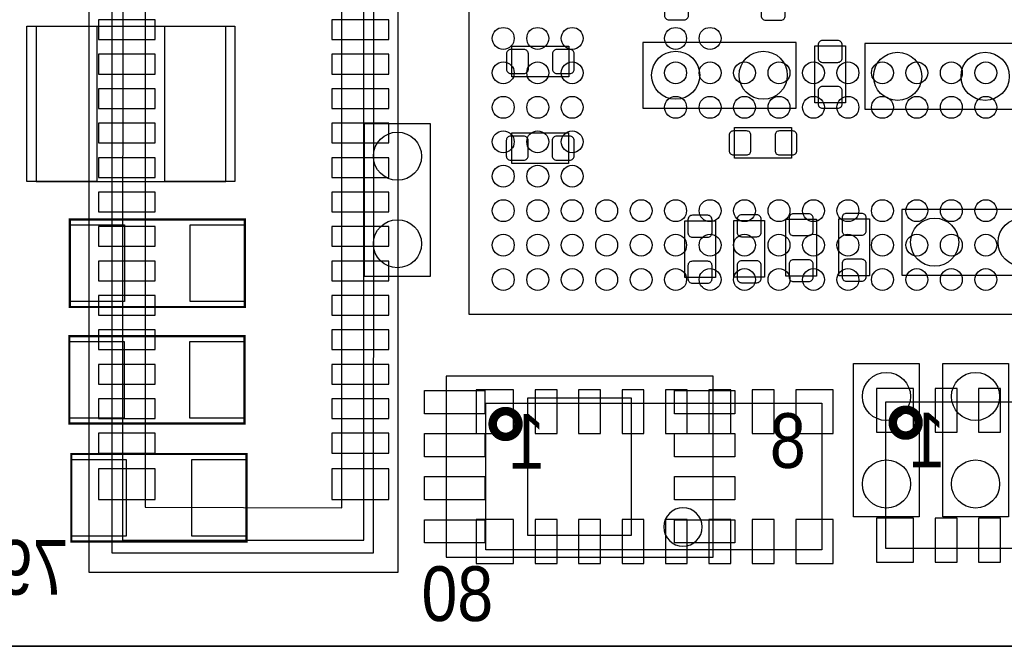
# Model space of a CAD drawing. Extents: x -22.4 to 58.4, y -8 to 47.3.
# Tile 2 of 6: x 15.2 to 26.7, y 0 to 7.3. Entities that reach past the tile are written whole.
import ezdxf

# ---------------------------------------------------------------- set-up
doc = ezdxf.new("R2010")
doc.units = 0
for name, color, linetype in [('BG_OUTLINE', 3, 'CONTINUOUS'), ('PG_ASSEMBLY_BOTTOM', 30, 'CONTINUOUS'), ('PG_ASSEMBLY_TOP', 4, 'CONTINUOUS'), ('PIN_BOTTOM', 6, 'CONTINUOUS'), ('PIN_TOP', 160, 'CONTINUOUS')]:
    doc.layers.add(name, color=color, linetype=linetype)

msp = doc.modelspace()

# ---------------------------------------------------------------- linework, layer by layer
at = {"layer": 'BG_OUTLINE'}
msp.add_lwpolyline([(50.378106, 0), (50.378106, 20.25396), (0, 20.25396), (0, 0)], close=True, dxfattribs=at)
msp.add_lwpolyline([(50.378106, 0), (0, 0)], dxfattribs=at)
at = {"layer": 'PG_ASSEMBLY_BOTTOM'}
for points in [[(19.613118, 19.458432), (19.61134, 0.855218), (16.03248, 0.855218), (16.033242, 19.458432)], [(16.29918, 19.222466), (16.2941, 1.086358), (19.33194, 1.086358), (19.34718, 19.222466)], [(16.68018, 18.714466), (16.68018, 1.614678), (18.96364, 1.609598), (18.96618, 18.714466)], [(22.45614, 6.248908), (24.23414, 6.248908), (24.23414, 7.010908), (22.45614, 7.010908)], [(25.0317, 6.236208), (26.8097, 6.236208), (26.8097, 6.998208), (25.0317, 6.998208)], [(21.59762, 6.61162), (20.93722, 6.61162), (20.93722, 6.96722), (21.59762, 6.96722)], [(24.451818, 6.30936), (24.451818, 6.96976), (24.807418, 6.96976), (24.807418, 6.30936)], [(21.59508, 5.605018), (20.93468, 5.605018), (20.93468, 5.960618), (21.59508, 5.960618)], [(24.1808, 5.665978), (23.5204, 5.665978), (23.5204, 6.021578), (24.1808, 6.021578)], [(25.46096, 4.31038), (27.23896, 4.31038), (27.23896, 5.07238), (25.46096, 5.07238)], [(23.297642, 4.9403), (23.297642, 4.2799), (22.942042, 4.2799), (22.942042, 4.9403)], [(23.86838, 4.94538), (23.86838, 4.28498), (23.51278, 4.28498), (23.51278, 4.94538)], [(24.47036, 4.95808), (24.47036, 4.29768), (24.11476, 4.29768), (24.11476, 4.95808)], [(25.08504, 4.96316), (25.08504, 4.30276), (24.72944, 4.30276), (24.72944, 4.96316)], [(20.63242, 2.82194), (24.53386, 2.82194), (24.53386, 1.12014), (20.63242, 1.12014)], [(25.27554, 2.83718), (29.17698, 2.83718), (29.17698, 1.13538), (25.27554, 1.13538)]]:
    msp.add_lwpolyline(points, close=True, dxfattribs=at)
msp.add_lwpolyline([(16.42618, 19.095466), (16.41856, 1.231138), (19.21764, 1.231138), (19.22018, 19.095466), (16.42618, 19.095466), (16.42618, 18.968466)], dxfattribs=at)
at = {"layer": 'PG_ASSEMBLY_BOTTOM', "const_width": 0.09906}
for points in [[(21.012658, 2.581148, 1), (20.713622, 2.580932, 1)], [(25.655778, 2.596388, 1), (25.356742, 2.596172, 1)]]:
    msp.add_lwpolyline(points, format="xyb", close=True, dxfattribs=at)
at = {"layer": 'PG_ASSEMBLY_TOP'}
for points in [[(20.436332, 15.857728), (20.436332, 3.857752), (32.436308, 3.857752), (32.436308, 15.857728)], [(17.615154, 7.196582), (15.415006, 7.196582), (15.415006, 5.396738), (17.615154, 5.396738)], [(19.2278, 4.2926), (19.2278, 6.0706), (19.9898, 6.0706), (19.9898, 4.2926)], [(24.90216, 1.50368), (24.90216, 3.28168), (25.66416, 3.28168), (25.66416, 1.50368)], [(25.93594, 1.50368), (25.93594, 3.28168), (26.69794, 3.28168), (26.69794, 1.50368)], [(23.271988, 1.035304), (23.271988, 3.135376), (20.172172, 3.135376), (20.172172, 1.035304)]]:
    msp.add_lwpolyline(points, close=True, dxfattribs=at)
at = {"layer": 'PG_ASSEMBLY_TOP', "const_width": 0.0254}
for points in [[(15.80642, 4.95554), (17.83842, 4.95554), (17.83842, 3.93954), (15.80642, 3.93954)], [(15.80134, 3.60172), (17.83334, 3.60172), (17.83334, 2.58572), (15.80134, 2.58572)], [(15.8242, 2.23266), (17.8562, 2.23266), (17.8562, 1.21666), (15.8242, 1.21666)]]:
    msp.add_lwpolyline(points, close=True, dxfattribs=at)
at = {"layer": 'PG_ASSEMBLY_TOP'}
msp.add_lwpolyline([(23.14575, 1.385316, 1), (22.69841, 1.385364, 1)], format="xyb", close=True, dxfattribs=at)
at = {"layer": 'PIN_BOTTOM'}
for points in [[(22.7584, 7.52602, 0.414214), (22.7076, 7.47522), (22.7076, 7.32282, 0.414214), (22.7584, 7.27202), (22.9362, 7.27202, 0.414214), (22.987, 7.32282), (22.987, 7.47522, 0.414214), (22.9362, 7.52602)], [(23.88108, 7.52348, 0.414214), (23.83028, 7.47268), (23.83028, 7.32028, 0.414214), (23.88108, 7.26948), (24.05888, 7.26948, 0.414214), (24.10968, 7.32028), (24.10968, 7.47268, 0.414214), (24.05888, 7.52348)], [(24.718518, 6.77926, 0.414214), (24.769318, 6.83006), (24.769318, 6.98246, 0.414214), (24.718518, 7.03326), (24.540718, 7.03326, 0.414214), (24.489918, 6.98246), (24.489918, 6.83006, 0.414214), (24.540718, 6.77926)], [(21.12772, 6.87832, 0.414214), (21.07692, 6.92912), (20.92452, 6.92912, 0.414214), (20.87372, 6.87832), (20.87372, 6.70052, 0.414214), (20.92452, 6.64972), (21.07692, 6.64972, 0.414214), (21.12772, 6.70052)], [(21.66112, 6.87832, 0.414214), (21.61032, 6.92912), (21.45792, 6.92912, 0.414214), (21.40712, 6.87832), (21.40712, 6.70052, 0.414214), (21.45792, 6.64972), (21.61032, 6.64972, 0.414214), (21.66112, 6.70052)], [(24.718518, 6.24586, 0.414214), (24.769318, 6.29666), (24.769318, 6.44906, 0.414214), (24.718518, 6.49986), (24.540718, 6.49986, 0.414214), (24.489918, 6.44906), (24.489918, 6.29666, 0.414214), (24.540718, 6.24586)], [(23.7109, 5.932678, 0.414214), (23.6601, 5.983478), (23.5077, 5.983478, 0.414214), (23.4569, 5.932678), (23.4569, 5.754878, 0.414214), (23.5077, 5.704078), (23.6601, 5.704078, 0.414214), (23.7109, 5.754878)], [(24.2443, 5.932678, 0.414214), (24.1935, 5.983478), (24.0411, 5.983478, 0.414214), (23.9903, 5.932678), (23.9903, 5.754878, 0.414214), (24.0411, 5.704078), (24.1935, 5.704078, 0.414214), (24.2443, 5.754878)], [(21.12518, 5.871718, 0.414214), (21.07438, 5.922518), (20.92198, 5.922518, 0.414214), (20.87118, 5.871718), (20.87118, 5.693918, 0.414214), (20.92198, 5.643118), (21.07438, 5.643118, 0.414214), (21.12518, 5.693918)], [(21.65858, 5.871718, 0.414214), (21.60778, 5.922518), (21.45538, 5.922518, 0.414214), (21.40458, 5.871718), (21.40458, 5.693918, 0.414214), (21.45538, 5.643118), (21.60778, 5.643118, 0.414214), (21.65858, 5.693918)], [(23.030942, 5.0038, 0.414214), (22.980142, 4.953), (22.980142, 4.8006, 0.414214), (23.030942, 4.7498), (23.208742, 4.7498, 0.414214), (23.259542, 4.8006), (23.259542, 4.953, 0.414214), (23.208742, 5.0038)], [(23.60168, 5.00888, 0.414214), (23.55088, 4.95808), (23.55088, 4.80568, 0.414214), (23.60168, 4.75488), (23.77948, 4.75488, 0.414214), (23.83028, 4.80568), (23.83028, 4.95808, 0.414214), (23.77948, 5.00888)], [(24.20366, 5.02158, 0.414214), (24.15286, 4.97078), (24.15286, 4.81838, 0.414214), (24.20366, 4.76758), (24.38146, 4.76758, 0.414214), (24.43226, 4.81838), (24.43226, 4.97078, 0.414214), (24.38146, 5.02158)], [(24.81834, 5.02666, 0.414214), (24.76754, 4.97586), (24.76754, 4.82346, 0.414214), (24.81834, 4.77266), (24.99614, 4.77266, 0.414214), (25.04694, 4.82346), (25.04694, 4.97586, 0.414214), (24.99614, 5.02666)], [(23.030942, 4.4704, 0.414214), (22.980142, 4.4196), (22.980142, 4.2672, 0.414214), (23.030942, 4.2164), (23.208742, 4.2164, 0.414214), (23.259542, 4.2672), (23.259542, 4.4196, 0.414214), (23.208742, 4.4704)], [(23.60168, 4.47548, 0.414214), (23.55088, 4.42468), (23.55088, 4.27228, 0.414214), (23.60168, 4.22148), (23.77948, 4.22148, 0.414214), (23.83028, 4.27228), (23.83028, 4.42468, 0.414214), (23.77948, 4.47548)], [(24.20366, 4.48818, 0.414214), (24.15286, 4.43738), (24.15286, 4.28498, 0.414214), (24.20366, 4.23418), (24.38146, 4.23418, 0.414214), (24.43226, 4.28498), (24.43226, 4.43738, 0.414214), (24.38146, 4.48818)], [(24.81834, 4.49326, 0.414214), (24.76754, 4.44246), (24.76754, 4.29006, 0.414214), (24.81834, 4.23926), (24.99614, 4.23926, 0.414214), (25.04694, 4.29006), (25.04694, 4.44246, 0.414214), (24.99614, 4.49326)]]:
    msp.add_lwpolyline(points, format="xyb", close=True, dxfattribs=at)
for points in [[(16.79829, 7.272782), (16.13789, 7.272782), (16.13789, 7.044182), (16.79829, 7.044182)], [(19.50847, 7.272782), (18.84807, 7.272782), (18.84807, 7.044182), (19.50847, 7.044182)], [(16.79829, 6.872732), (16.13789, 6.872732), (16.13789, 6.644132), (16.79829, 6.644132)], [(19.50847, 6.872732), (18.84807, 6.872732), (18.84807, 6.644132), (19.50847, 6.644132)], [(16.79829, 6.472682), (16.13789, 6.472682), (16.13789, 6.244082), (16.79829, 6.244082)], [(19.50847, 6.472682), (18.84807, 6.472682), (18.84807, 6.244082), (19.50847, 6.244082)], [(16.79829, 6.072886), (16.13789, 6.072886), (16.13789, 5.844286), (16.79829, 5.844286)], [(19.50847, 6.072886), (18.84807, 6.072886), (18.84807, 5.844286), (19.50847, 5.844286)], [(16.79829, 5.672836), (16.13789, 5.672836), (16.13789, 5.444236), (16.79829, 5.444236)], [(19.50847, 5.672836), (18.84807, 5.672836), (18.84807, 5.444236), (19.50847, 5.444236)], [(16.79829, 5.272786), (16.13789, 5.272786), (16.13789, 5.044186), (16.79829, 5.044186)], [(19.50847, 5.272786), (18.84807, 5.272786), (18.84807, 5.044186), (19.50847, 5.044186)], [(16.79829, 4.872736), (16.13789, 4.872736), (16.13789, 4.644136), (16.79829, 4.644136)], [(19.50847, 4.872736), (18.84807, 4.872736), (18.84807, 4.644136), (19.50847, 4.644136)], [(16.79829, 4.472686), (16.13789, 4.472686), (16.13789, 4.244086), (16.79829, 4.244086)], [(19.50847, 4.472686), (18.84807, 4.472686), (18.84807, 4.244086), (19.50847, 4.244086)], [(16.79829, 4.07289), (16.13789, 4.07289), (16.13789, 3.84429), (16.79829, 3.84429)], [(19.50847, 4.07289), (18.84807, 4.07289), (18.84807, 3.84429), (19.50847, 3.84429)], [(16.79829, 3.67284), (16.13789, 3.67284), (16.13789, 3.44424), (16.79829, 3.44424)], [(19.50847, 3.67284), (18.84807, 3.67284), (18.84807, 3.44424), (19.50847, 3.44424)], [(16.79829, 3.27279), (16.13789, 3.27279), (16.13789, 3.04419), (16.79829, 3.04419)], [(19.50847, 3.27279), (18.84807, 3.27279), (18.84807, 3.04419), (19.50847, 3.04419)], [(20.955, 2.47142), (20.955, 2.97942), (20.5232, 2.97942), (20.5232, 2.47142)], [(21.20646, 2.97942), (21.20646, 2.47142), (21.46046, 2.47142), (21.46046, 2.97942)], [(21.70938, 2.97942), (21.70938, 2.47142), (21.96338, 2.47142), (21.96338, 2.97942)], [(22.21484, 2.97942), (22.21484, 2.47142), (22.46884, 2.47142), (22.46884, 2.97942)], [(22.71776, 2.97942), (22.71776, 2.47142), (22.97176, 2.47142), (22.97176, 2.97942)], [(23.22322, 2.97942), (23.22322, 2.47142), (23.47722, 2.47142), (23.47722, 2.97942)], [(23.72614, 2.97942), (23.72614, 2.47142), (23.98014, 2.47142), (23.98014, 2.97942)], [(24.6634, 2.47142), (24.6634, 2.97942), (24.2316, 2.97942), (24.2316, 2.47142)], [(25.59812, 2.48666), (25.59812, 2.99466), (25.16632, 2.99466), (25.16632, 2.48666)], [(25.84958, 2.99466), (25.84958, 2.48666), (26.10358, 2.48666), (26.10358, 2.99466)], [(26.3525, 2.99466), (26.3525, 2.48666), (26.6065, 2.48666), (26.6065, 2.99466)], [(16.79829, 2.87274), (16.13789, 2.87274), (16.13789, 2.64414), (16.79829, 2.64414)], [(19.50847, 2.87274), (18.84807, 2.87274), (18.84807, 2.64414), (19.50847, 2.64414)], [(16.79829, 2.47269), (16.13789, 2.47269), (16.13789, 2.24409), (16.79829, 2.24409)], [(19.50847, 2.47269), (18.84807, 2.47269), (18.84807, 2.24409), (19.50847, 2.24409)], [(16.79829, 2.06121), (16.13789, 2.06121), (16.13789, 1.70561), (16.79829, 1.70561)], [(19.50847, 2.06121), (18.84807, 2.06121), (18.84807, 1.70561), (19.50847, 1.70561)], [(25.16632, 1.4859), (25.16632, 0.9779), (25.59812, 0.9779), (25.59812, 1.4859)], [(25.84958, 1.4859), (25.84958, 0.9779), (26.10358, 0.9779), (26.10358, 1.4859)], [(26.3525, 1.4859), (26.3525, 0.9779), (26.6065, 0.9779), (26.6065, 1.4859)], [(20.5232, 1.47066), (20.5232, 0.96266), (20.955, 0.96266), (20.955, 1.47066)], [(21.20646, 1.47066), (21.20646, 0.96266), (21.46046, 0.96266), (21.46046, 1.47066)], [(21.70938, 1.47066), (21.70938, 0.96266), (21.96338, 0.96266), (21.96338, 1.47066)], [(22.21484, 1.47066), (22.21484, 0.96266), (22.46884, 0.96266), (22.46884, 1.47066)], [(22.71776, 1.47066), (22.71776, 0.96266), (22.97176, 0.96266), (22.97176, 1.47066)], [(23.22322, 1.47066), (23.22322, 0.96266), (23.47722, 0.96266), (23.47722, 1.47066)], [(23.72614, 1.47066), (23.72614, 0.96266), (23.98014, 0.96266), (23.98014, 1.47066)], [(24.2316, 1.47066), (24.2316, 0.96266), (24.6634, 0.96266), (24.6634, 1.47066)]]:
    msp.add_lwpolyline(points, close=True, dxfattribs=at)
for centre in [(22.83714, 6.629908), (23.85314, 6.629908), (25.4127, 6.617208), (26.4287, 6.617208), (25.84196, 4.69138), (26.85796, 4.69138)]:
    msp.add_circle(centre, 0.2794, dxfattribs=at)
at = {"layer": 'PIN_TOP'}
for points in [[(16.12138, 7.19836), (16.12138, 5.39496), (15.30858, 5.39496), (15.30858, 7.19836)], [(17.72158, 7.19836), (17.72158, 5.39496), (16.90878, 5.39496), (16.90878, 7.19836)], [(16.44142, 4.89204), (16.44142, 4.00304), (15.80642, 4.00304), (15.80642, 4.89204)], [(17.83842, 4.89204), (17.83842, 4.00304), (17.20342, 4.00304), (17.20342, 4.89204)], [(16.43634, 3.53822), (16.43634, 2.64922), (15.80134, 2.64922), (15.80134, 3.53822)], [(17.83334, 3.53822), (17.83334, 2.64922), (17.19834, 2.64922), (17.19834, 3.53822)], [(20.622006, 2.970403), (20.622006, 2.700401), (19.921982, 2.700401), (19.921982, 2.970403)], [(21.122132, 2.885313), (22.322028, 2.885313), (22.322028, 1.285367), (21.122132, 1.285367)], [(23.522178, 2.970403), (23.522178, 2.700401), (22.822154, 2.700401), (22.822154, 2.970403)], [(20.622006, 2.470277), (20.622006, 2.200275), (19.921982, 2.200275), (19.921982, 2.470277)], [(23.522178, 2.470277), (23.522178, 2.200275), (22.822154, 2.200275), (22.822154, 2.470277)], [(16.4592, 2.16916), (16.4592, 1.28016), (15.8242, 1.28016), (15.8242, 2.16916)], [(17.8562, 2.16916), (17.8562, 1.28016), (17.2212, 1.28016), (17.2212, 2.16916)], [(20.622006, 1.970405), (20.622006, 1.700403), (19.921982, 1.700403), (19.921982, 1.970405)], [(23.522178, 1.970405), (23.522178, 1.700403), (22.822154, 1.700403), (22.822154, 1.970405)], [(20.622006, 1.470279), (20.622006, 1.200277), (19.921982, 1.200277), (19.921982, 1.470279)], [(23.522178, 1.470279), (23.522178, 1.200277), (22.822154, 1.200277), (22.822154, 1.470279)]]:
    msp.add_lwpolyline(points, close=True, dxfattribs=at)
for centre, radius in [((20.836382, 7.057644), 0.127), ((21.236432, 7.057644), 0.127), ((21.636228, 7.057644), 0.127), ((22.836378, 7.057644), 0.127), ((23.236428, 7.057644), 0.127), ((20.836382, 6.657848), 0.127), ((21.236432, 6.657848), 0.127), ((21.636228, 6.657848), 0.127), ((22.836378, 6.657848), 0.127), ((23.236428, 6.657848), 0.127), ((23.636224, 6.657848), 0.127), ((24.036274, 6.657848), 0.127), ((24.436324, 6.657848), 0.127), ((24.836374, 6.657848), 0.127), ((25.236424, 6.657848), 0.127), ((25.63622, 6.657848), 0.127), ((26.03627, 6.657848), 0.127), ((26.43632, 6.657848), 0.127), ((20.836382, 6.257798), 0.127), ((21.236432, 6.257798), 0.127), ((21.636228, 6.257798), 0.127), ((22.836378, 6.257798), 0.127), ((23.236428, 6.257798), 0.127), ((23.636224, 6.257798), 0.127), ((24.036274, 6.257798), 0.127), ((24.436324, 6.257798), 0.127), ((24.836374, 6.257798), 0.127), ((25.236424, 6.257798), 0.127), ((25.63622, 6.257798), 0.127), ((26.03627, 6.257798), 0.127), ((26.43632, 6.257798), 0.127), ((19.6088, 5.6896), 0.2794), ((20.836382, 5.857748), 0.127), ((21.236432, 5.857748), 0.127), ((21.636228, 5.857748), 0.127), ((20.836382, 5.457698), 0.127), ((21.236432, 5.457698), 0.127), ((21.636228, 5.457698), 0.127), ((20.836382, 5.057648), 0.127), ((21.236432, 5.057648), 0.127), ((21.636228, 5.057648), 0.127), ((22.036278, 5.057648), 0.127), ((22.436328, 5.057648), 0.127), ((22.836378, 5.057648), 0.127), ((23.236428, 5.057648), 0.127), ((23.636224, 5.057648), 0.127), ((24.036274, 5.057648), 0.127), ((24.436324, 5.057648), 0.127), ((24.836374, 5.057648), 0.127), ((25.236424, 5.057648), 0.127), ((25.63622, 5.057648), 0.127), ((26.03627, 5.057648), 0.127), ((26.43632, 5.057648), 0.127), ((19.6088, 4.6736), 0.2794), ((20.836382, 4.657852), 0.127), ((21.236432, 4.657852), 0.127), ((21.636228, 4.657852), 0.127), ((22.036278, 4.657852), 0.127), ((22.436328, 4.657852), 0.127), ((22.836378, 4.657852), 0.127), ((23.236428, 4.657852), 0.127), ((23.636224, 4.657852), 0.127), ((24.036274, 4.657852), 0.127), ((24.436324, 4.657852), 0.127), ((24.836374, 4.657852), 0.127), ((25.236424, 4.657852), 0.127), ((25.63622, 4.657852), 0.127), ((26.03627, 4.657852), 0.127), ((26.43632, 4.657852), 0.127), ((20.836382, 4.257802), 0.127), ((21.236432, 4.257802), 0.127), ((21.636228, 4.257802), 0.127), ((22.036278, 4.257802), 0.127), ((22.436328, 4.257802), 0.127), ((22.836378, 4.257802), 0.127), ((23.236428, 4.257802), 0.127), ((23.636224, 4.257802), 0.127), ((24.036274, 4.257802), 0.127), ((24.436324, 4.257802), 0.127), ((24.836374, 4.257802), 0.127), ((25.236424, 4.257802), 0.127), ((25.63622, 4.257802), 0.127), ((26.03627, 4.257802), 0.127), ((26.43632, 4.257802), 0.127), ((25.28316, 2.90068), 0.2794), ((26.31694, 2.90068), 0.2794), ((25.28316, 1.88468), 0.2794), ((26.31694, 1.88468), 0.2794)]:
    msp.add_circle(centre, radius, dxfattribs=at)

# ---------------------------------------------------------------- texts
at = {"layer": 'PG_ASSEMBLY_BOTTOM', "text_generation_flag": 2, "width": 0.88}
for s, p in [('1', (21.32584, 2.060956)), ('8', (24.3459, 2.071116)), ('1', (25.96896, 2.076196)), ('79', (15.79118, 0.598678)), ('80', (20.71878, 0.293878))]:
    msp.add_text(s, height=0.635, dxfattribs=at).set_placement(p)

doc.saveas('drawing.dxf')
